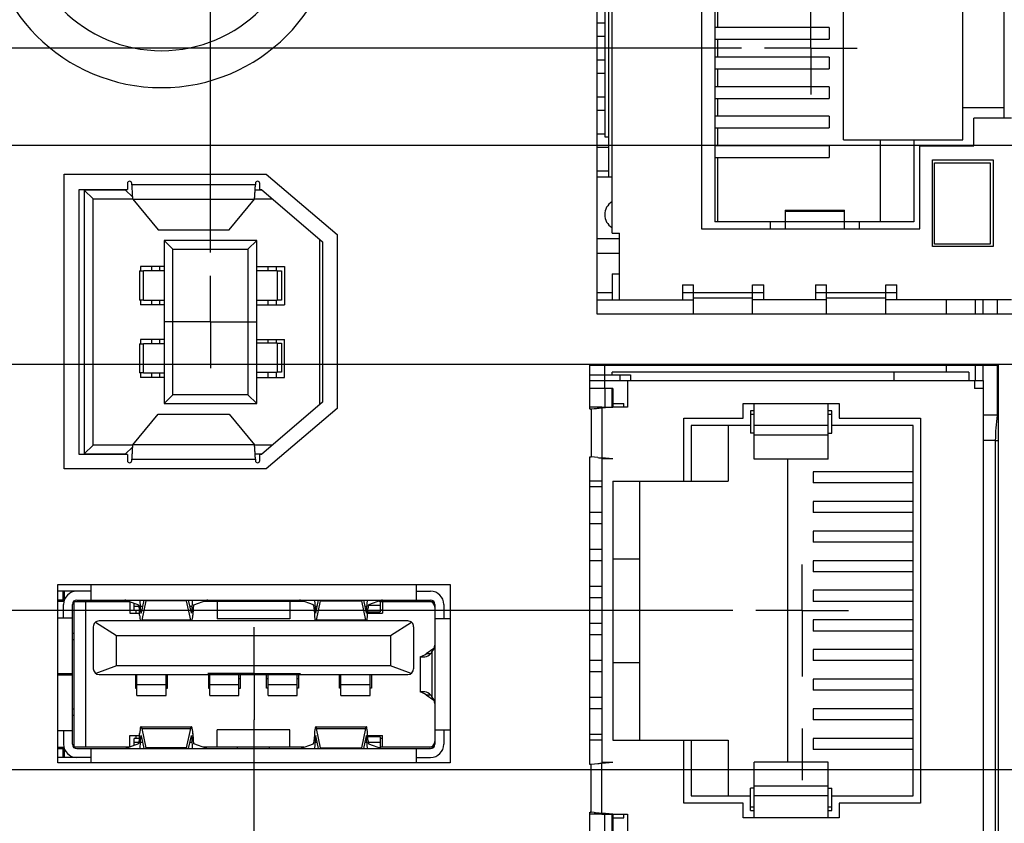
# Model space of a CAD drawing. Header units: inches. Extents: x 0 to 34, y 0 to 22.
# Tile 10 of 42: x 7.8 to 10.5, y 10.3 to 12.5. Entities that reach past the tile are written whole.
import ezdxf

# ---------------------------------------------------------------- set-up
doc = ezdxf.new("R2010")
doc.units = ezdxf.units.IN
doc.header["$LTSCALE"] = 1.87
doc.header["$MEASUREMENT"] = 0
doc.linetypes.add('CENTER', pattern=[0.6, 0.375, -0.075, 0.075, -0.075])
doc.layers.get('0').update_dxf_attribs({"linetype": 'CONTINUOUS'})
for name, color, linetype in [('02___PRT_ALL_AXES', 7, 'CONTINUOUS'), ('5_ALL_CURVES', 7, 'CONTINUOUS'), ('DEFAULT_1', 7, 'CENTER'), ('DIMENSIONS', 7, 'CONTINUOUS')]:
    doc.layers.add(name, color=color, linetype=linetype)
doc.styles.get("Standard").update_dxf_attribs({"font": 'txt', "width": 0.8})
doc.dimstyles.new('DIMSTYLE_1', dxfattribs={"dimtxt": 0.125, "dimasz": 0.18, "dimexe": 0.125, "dimexo": 0.0625, "dimgap": 0.09, "dimtad": 0, "dimtih": 1, "dimtoh": 1, "dimlfac": 0.5, "dimzin": 4, "dimdsep": 46, "dimtxsty": 'STANDARD', "dimblk": '_FILLED', "dimblk1": '_FILLED', "dimblk2": '_FILLED', "dimcen": 0.09, "dimadec": 0, "dimazin": 0, "dimtp": 0.01, "dimtm": 0.01, "dimtfac": 1, "dimtofl": 0, "dimtmove": 0, "dimatfit": 3, "dimldrblk": '_FILLED', "dimfxl": 1, "dimtolj": 1, "dimtzin": 4, "dimarcsym": 0})
doc.dimstyles.new('DIMSTYLE_2', dxfattribs={"dimtxt": 0.125, "dimasz": 0.18, "dimexe": 0.125, "dimexo": 0.0625, "dimgap": 0.09, "dimtad": 0, "dimtih": 1, "dimtoh": 1, "dimlfac": 0.5, "dimzin": 4, "dimdsep": 46, "dimtxsty": 'STANDARD', "dimblk": '_FILLED', "dimblk1": '_FILLED', "dimblk2": '_FILLED', "dimcen": 0.09, "dimadec": 0, "dimazin": 0, "dimtp": 0.001, "dimtm": 0.001, "dimtfac": 1, "dimtofl": 0, "dimtmove": 0, "dimatfit": 3, "dimldrblk": '_FILLED', "dimfxl": 1, "dimtolj": 1, "dimtzin": 4, "dimarcsym": 0})

# ---------------------------------------------------------------- blocks, each defined once
blk = doc.blocks.new('*D6')
at = {"layer": 'DIMENSIONS', "color": 2, "linetype": 'CONTINUOUS'}
for p, q in [((4.5841, 11.5672), (4.4308, 11.3996)), ((10.9449, 11.5672), (4.5841, 11.5672)), ((4.4308, 11.3996), (4.1704, 11.3996))]:
    blk.add_line(p, q, dxfattribs=at)
at = {"layer": 'DIMENSIONS', "color": 2, "linetype": 'CONTINUOUS', "insert": (4.1079, 11.4621), "char_height": 0.125, "width": 1.125, "attachment_point": 3, "line_spacing_factor": 0.9}
blk.add_mtext('1.72{\\Ftxt.shx;\\W1.000000;\\H0.125000; }[43.6]', dxfattribs=at)
blk = doc.blocks.new('_FILLED')
at = {"color": 0, "linetype": 'BYBLOCK'}
blk.add_solid([(0, 0), (-1, 0.174), (-1, -0.174)], dxfattribs=at)
blk = doc.blocks.new('*D7')
at = {"layer": 'DIMENSIONS', "color": 2, "linetype": 'CONTINUOUS'}
for p, q in [((11.0233, 10.7062), (10.8639, 10.4726)), ((11.6277, 10.7062), (11.0233, 10.7062)), ((10.8639, 10.4726), (4.1704, 10.4726))]:
    blk.add_line(p, q, dxfattribs=at)
at = {"layer": 'DIMENSIONS', "color": 2, "linetype": 'CONTINUOUS', "insert": (4.1079, 10.5351), "char_height": 0.125, "width": 1.125, "attachment_point": 3, "line_spacing_factor": 0.9}
blk.add_mtext('1.29{\\Ftxt.shx;\\W1.000000;\\H0.125000; }[32.7]', dxfattribs=at)
blk = doc.blocks.new('*D10')
at = {"layer": 'DIMENSIONS', "color": 2, "linetype": 'CONTINUOUS'}
blk.add_line((9.7288, 10.9023), (4.1704, 10.9023), dxfattribs=at)
at = {"layer": 'DIMENSIONS', "color": 2, "linetype": 'CONTINUOUS', "insert": (4.1079, 10.9648), "char_height": 0.125, "width": 1.125, "attachment_point": 3, "line_spacing_factor": 0.9}
blk.add_mtext('1.38{\\Ftxt.shx;\\W1.000000;\\H0.125000; }[35.2]', dxfattribs=at)
blk = doc.blocks.new('*D11')
at = {"layer": 'DIMENSIONS', "color": 2, "linetype": 'CONTINUOUS'}
for p, q in [((10.926, 13.5062), (10.7823, 13.2773)), ((11.5797, 13.5062), (10.926, 13.5062)), ((10.7823, 13.2773), (4.1704, 13.2773))]:
    blk.add_line(p, q, dxfattribs=at)
at = {"layer": 'DIMENSIONS', "color": 2, "linetype": 'CONTINUOUS', "insert": (4.1079, 13.3398), "char_height": 0.125, "width": 1.125, "attachment_point": 3, "line_spacing_factor": 0.9}
blk.add_mtext('2.69{\\Ftxt.shx;\\W1.000000;\\H0.125000; }[68.2]', dxfattribs=at)
blk = doc.blocks.new('*D12')
at = {"layer": 'DIMENSIONS', "color": 2, "linetype": 'CONTINUOUS'}
blk.add_line((7.9956, 12.7922), (4.1704, 12.7922), dxfattribs=at)
at = {"layer": 'DIMENSIONS', "color": 2, "linetype": 'CONTINUOUS', "insert": (4.1079, 12.8547), "char_height": 0.125, "width": 1.125, "attachment_point": 3, "line_spacing_factor": 0.9}
blk.add_mtext('2.33{\\Ftxt.shx;\\W1.000000;\\H0.125000; }[59.2]', dxfattribs=at)
blk = doc.blocks.new('*D13')
at = {"layer": 'DIMENSIONS', "color": 2, "linetype": 'CONTINUOUS'}
for p, q in [((4.3311, 13.7725), (4.1704, 13.7725)), ((4.4164, 13.5242), (4.3311, 13.7725)), ((7.9956, 13.5242), (4.4164, 13.5242))]:
    blk.add_line(p, q, dxfattribs=at)
at = {"layer": 'DIMENSIONS', "color": 2, "linetype": 'CONTINUOUS', "insert": (4.1079, 13.835), "char_height": 0.125, "width": 1.125, "attachment_point": 3, "line_spacing_factor": 0.9}
blk.add_mtext('2.70{\\Ftxt.shx;\\W1.000000;\\H0.125000; }[68.5]', dxfattribs=at)
blk = doc.blocks.new('*D14')
at = {"layer": 'DIMENSIONS', "color": 2, "linetype": 'CONTINUOUS'}
blk.add_line((11.3647, 12.1592), (4.1704, 12.1592), dxfattribs=at)
at = {"layer": 'DIMENSIONS', "color": 2, "linetype": 'CONTINUOUS', "insert": (4.1079, 12.2217), "char_height": 0.125, "width": 1.125, "attachment_point": 3, "line_spacing_factor": 0.9}
blk.add_mtext('2.01{\\Ftxt.shx;\\W1.000000;\\H0.125000; }[51.1]', dxfattribs=at)
blk = doc.blocks.new('*D17')
at = {"layer": 'DIMENSIONS', "color": 2, "linetype": 'CONTINUOUS'}
blk.add_line((9.7518, 12.4222), (4.1704, 12.4222), dxfattribs=at)
at = {"layer": 'DIMENSIONS', "color": 2, "linetype": 'CONTINUOUS', "insert": (4.1079, 12.4847), "char_height": 0.125, "width": 1.125, "attachment_point": 3, "line_spacing_factor": 0.9}
blk.add_mtext('2.14{\\Ftxt.shx;\\W1.000000;\\H0.125000; }[54.5]', dxfattribs=at)
blk = doc.blocks.new('*D18')
at = {"layer": 'DIMENSIONS', "color": 2, "linetype": 'CONTINUOUS'}
blk.add_line((9.7518, 13.5223), (4.1704, 13.5223), dxfattribs=at)
at = {"layer": 'DIMENSIONS', "color": 2, "linetype": 'CONTINUOUS', "insert": (4.1079, 13.5848), "char_height": 0.125, "width": 1.125, "attachment_point": 3, "line_spacing_factor": 0.9}
blk.add_mtext('2.69{\\Ftxt.shx;\\W1.000000;\\H0.125000; }[68.4]', dxfattribs=at)
blk = doc.blocks.new('*D19')
at = {"layer": 'DIMENSIONS', "color": 2, "linetype": 'CONTINUOUS'}
blk.add_line((8.1806, 14.2502), (4.1704, 14.2502), dxfattribs=at)
at = {"layer": 'DIMENSIONS', "color": 2, "linetype": 'CONTINUOUS', "insert": (4.1079, 14.3127), "char_height": 0.125, "width": 1.125, "attachment_point": 3, "line_spacing_factor": 0.9}
blk.add_mtext('3.06{\\Ftxt.shx;\\W1.000000;\\H0.125000; }[77.7]', dxfattribs=at)
blk = doc.blocks.new('*D24')
at = {"layer": 'DIMENSIONS', "color": 2, "linetype": 'CONTINUOUS'}
blk.add_line((11.5524, 11.9715), (11.5524, 7.4462), dxfattribs=at)
at = {"layer": 'DIMENSIONS', "color": 2, "linetype": 'CONTINUOUS', "insert": (11.4899, 7.3837), "char_height": 0.125, "width": 1.125, "attachment_point": 3, "rotation": 90, "line_spacing_factor": 0.9}
blk.add_mtext('3.29{\\Ftxt.shx;\\W1.000000;\\H0.125000; }[83.4]', dxfattribs=at)
blk = doc.blocks.new('*D27')
at = {"layer": 'DIMENSIONS', "color": 2, "linetype": 'CONTINUOUS'}
for p, q in [((11.8154, 10.5185), (11.8154, 7.7298)), ((11.8154, 7.7298), (11.9874, 7.6232)), ((11.9874, 7.6232), (11.9874, 7.4462))]:
    blk.add_line(p, q, dxfattribs=at)
at = {"layer": 'DIMENSIONS', "color": 2, "linetype": 'CONTINUOUS', "insert": (11.9249, 7.3837), "char_height": 0.125, "width": 1.125, "attachment_point": 3, "rotation": 90, "line_spacing_factor": 0.9}
blk.add_mtext('3.42{\\Ftxt.shx;\\W1.000000;\\H0.125000; }[86.8]', dxfattribs=at)
blk = doc.blocks.new('*D37')
at = {"layer": 'DIMENSIONS', "color": 2, "linetype": 'CONTINUOUS'}
blk.add_line((21.8871, 10.4678), (21.8871, 7.4462), dxfattribs=at)
at = {"layer": 'DIMENSIONS', "color": 2, "linetype": 'CONTINUOUS', "insert": (21.8246, 7.3837), "char_height": 0.125, "width": 1.225, "attachment_point": 3, "rotation": 90, "line_spacing_factor": 0.9}
blk.add_mtext('8.45{\\Ftxt.shx;\\W1.000000;\\H0.125000; }[214.7]', dxfattribs=at)
blk = doc.blocks.new('*D44')
at = {"layer": 'DIMENSIONS', "color": 2, "linetype": 'CONTINUOUS'}
blk.add_line((8.3164, 11.8698), (8.3164, 15.7598), dxfattribs=at)
at = {"layer": 'DIMENSIONS', "color": 2, "linetype": 'CONTINUOUS', "insert": (8.2539, 15.8223), "char_height": 0.125, "width": 1.125, "attachment_point": 1, "rotation": 90, "line_spacing_factor": 0.9}
blk.add_mtext('1.67{\\Ftxt.shx;\\W1.000000;\\H0.125000; }[42.3]', dxfattribs=at)

msp = doc.modelspace()

# ---------------------------------------------------------------- linework, layer by layer
at = {"color": 3, "linetype": 'CONTINUOUS'}
for p, q in [((9.3624, 11.7032), (9.3624, 14.2432)), ((7.9214, 11.2852), (7.9214, 12.0812)), ((7.9214, 12.0812), (8.4674, 12.0812)), ((8.4674, 12.0812), (8.6594, 11.9182)), ((8.6594, 11.9182), (8.6594, 11.4482)), ((10.5224, 11.7032), (9.3624, 11.7032)), ((9.3424, 11.4466), (9.3424, 11.5652)), ((9.3424, 11.5652), (10.4464, 11.5652)), ((10.4464, 11.5652), (10.4464, 8.9632)), ((8.6594, 11.4482), (8.4674, 11.2852)), ((9.3424, 10.4866), (9.3424, 11.3177)), ((8.4674, 11.2852), (7.9214, 11.2852)), ((9.3424, 8.9632), (9.3424, 10.3577))]:
    msp.add_line(p, q, dxfattribs=at)
at = {"color": 7, "linetype": 'CONTINUOUS'}
for p, q in [((9.4023, 11.9222), (9.4023, 14.0222)), ((9.3923, 12.9182), (9.3923, 12.0747)), ((9.6443, 12.9102), (9.6443, 11.9342)), ((9.6803, 12.8912), (9.6803, 11.9532)), ((10.0283, 12.1742), (10.0283, 12.6702)), ((10.3503, 12.1742), (10.3503, 12.6702)), ((9.3823, 12.6622), (9.3823, 12.1822)), ((10.4623, 12.2332), (10.4623, 12.6112)), ((9.6883, 12.4779), (9.6883, 12.5265)), ((9.3624, 12.4902), (9.3823, 12.4902)), ((9.9889, 12.4779), (9.6803, 12.4779)), ((9.9889, 12.4779), (9.9889, 12.4465)), ((9.3624, 12.4542), (9.3823, 12.4542)), ((9.6803, 12.4465), (9.9889, 12.4465)), ((9.6883, 12.3979), (9.6883, 12.4465)), ((9.3624, 12.3902), (9.3823, 12.3902)), ((9.9889, 12.3979), (9.6803, 12.3979)), ((9.9889, 12.3979), (9.9889, 12.3665)), ((9.3624, 12.3542), (9.3823, 12.3542)), ((9.6803, 12.3665), (9.9889, 12.3665)), ((9.6883, 12.3179), (9.6883, 12.3665)), ((9.9889, 12.3179), (9.6803, 12.3179)), ((9.9889, 12.3179), (9.9889, 12.2865)), ((9.3624, 12.2902), (9.3823, 12.2902)), ((9.6803, 12.2865), (9.9889, 12.2865)), ((9.6883, 12.2379), (9.6883, 12.2865)), ((9.3624, 12.2542), (9.3823, 12.2542)), ((10.3503, 12.2622), (10.4623, 12.2622)), ((9.9889, 12.2379), (9.6803, 12.2379)), ((9.9889, 12.2379), (9.9889, 12.2065)), ((10.3803, 12.1582), (10.3803, 12.2332)), ((10.4823, 12.2332), (10.3803, 12.2332)), ((9.6803, 12.2065), (9.9889, 12.2065)), ((9.6883, 12.1579), (9.6883, 12.2065)), ((9.3624, 12.1902), (9.3823, 12.1902)), ((9.3823, 12.1822), (9.3923, 12.1822)), ((10.0283, 12.1742), (10.3503, 12.1742)), ((10.1283, 11.9532), (10.1283, 12.1742)), ((10.2183, 12.1742), (10.2183, 11.9532)), ((9.3624, 12.1542), (9.3923, 12.1542)), ((9.9889, 12.1579), (9.6803, 12.1579)), ((9.9889, 12.1579), (9.9889, 12.1265)), ((10.2343, 11.9342), (10.2343, 12.1582)), ((10.2343, 12.1582), (10.3803, 12.1582)), ((9.6803, 12.1265), (9.9889, 12.1265)), ((9.6883, 11.9532), (9.6883, 12.1265)), ((10.2683, 11.8862), (10.2683, 12.1202)), ((10.2683, 12.1202), (10.4323, 12.1202)), ((10.2743, 11.8922), (10.2743, 12.1122)), ((10.2743, 12.1122), (10.4243, 12.1122)), ((10.4243, 12.1122), (10.4243, 11.8922)), ((10.4323, 12.1202), (10.4323, 11.8862)), ((9.3624, 12.0902), (9.3923, 12.0902)), ((9.3624, 12.0747), (9.4023, 12.0747)), ((7.962, 11.3239), (7.962, 12.0404)), ((7.962, 12.0404), (8.092, 12.0404)), ((7.9754, 12.0385), (7.9754, 11.3259)), ((7.9754, 12.0385), (7.9991, 12.0149)), ((8.0872, 12.0385), (7.9754, 12.0385)), ((8.0872, 12.0404), (8.0872, 12.0385)), ((8.0872, 12.0385), (8.1057, 12.02)), ((8.092, 12.0565), (8.092, 12.0404)), ((8.1038, 12.0525), (8.1038, 12.0565)), ((8.4381, 12.0525), (8.1038, 12.0525)), ((8.4565, 12.0385), (8.4374, 12.0385)), ((8.4381, 12.0565), (8.4381, 12.0525)), ((8.4499, 12.0404), (8.4499, 12.0565)), ((8.4499, 12.0404), (8.4542, 12.0404)), ((8.4542, 12.0404), (8.6195, 11.8987)), ((7.9991, 11.3495), (7.9991, 12.0149)), ((7.9991, 12.0149), (8.1063, 12.0149)), ((8.1063, 12.0145), (8.1749, 11.931)), ((8.1063, 12.0145), (8.4355, 12.0145)), ((8.3669, 11.931), (8.4355, 12.0145)), ((8.4355, 12.0149), (8.484, 12.0149)), ((9.8703, 11.9847), (9.8703, 11.9342)), ((9.8703, 11.9847), (10.0303, 11.9847)), ((10.0303, 11.9807), (9.8703, 11.9807)), ((10.0303, 11.9342), (10.0303, 11.9847)), ((9.8703, 11.9532), (9.6803, 11.9532)), ((9.8303, 11.9342), (9.8303, 11.9532)), ((9.8703, 11.9538), (10.0303, 11.9538)), ((10.2183, 11.9532), (10.0303, 11.9532)), ((10.0703, 11.9532), (10.0703, 11.9342)), ((8.1749, 11.931), (8.3669, 11.931)), ((9.6443, 11.9342), (10.2343, 11.9342)), ((8.1912, 11.9027), (8.1912, 11.4617)), ((8.1912, 11.9027), (8.2148, 11.879)), ((8.4416, 11.9027), (8.1912, 11.9027)), ((8.418, 11.879), (8.4416, 11.9027)), ((8.4416, 11.4617), (8.4416, 11.9027)), ((8.6117, 11.9055), (8.6117, 11.4589)), ((8.6195, 11.8987), (8.6195, 11.4656)), ((9.3624, 11.9082), (9.4223, 11.9082)), ((9.4023, 11.9222), (9.4223, 11.9222)), ((9.4223, 11.7422), (9.4223, 11.9222)), ((8.2148, 11.4853), (8.2148, 11.879)), ((8.2148, 11.879), (8.418, 11.879)), ((8.418, 11.879), (8.418, 11.4853)), ((10.4323, 11.8862), (10.2683, 11.8862)), ((10.4243, 11.8922), (10.2743, 11.8922)), ((9.3624, 11.8682), (9.4223, 11.8682)), ((8.1246, 11.82), (8.1246, 11.7412)), ((8.1246, 11.82), (8.1356, 11.82)), ((8.1274, 11.8322), (8.1274, 11.82)), ((8.1912, 11.8322), (8.1274, 11.8322)), ((8.1356, 11.7412), (8.1356, 11.82)), ((8.1912, 11.82), (8.1356, 11.82)), ((8.157, 11.8322), (8.157, 11.82)), ((8.179, 11.8322), (8.179, 11.82)), ((8.4416, 11.8322), (8.5164, 11.8322)), ((8.4971, 11.82), (8.4416, 11.82)), ((8.472, 11.8322), (8.472, 11.82)), ((8.494, 11.8322), (8.494, 11.82)), ((8.4971, 11.82), (8.4971, 11.7412)), ((8.4971, 11.82), (8.5082, 11.82)), ((8.5082, 11.82), (8.5082, 11.7412)), ((8.5164, 11.8322), (8.5164, 11.729)), ((9.4023, 11.8122), (9.4023, 11.7422)), ((9.4023, 11.8122), (9.4223, 11.8122)), ((9.5923, 11.7822), (9.5923, 11.7422)), ((9.5923, 11.7822), (9.6223, 11.7822)), ((9.6223, 11.7032), (9.6223, 11.7822)), ((9.7823, 11.7032), (9.7823, 11.7822)), ((9.7823, 11.7822), (9.8123, 11.7822)), ((9.8123, 11.7422), (9.8123, 11.7822)), ((9.9523, 11.7822), (9.9523, 11.7422)), ((9.9523, 11.7822), (9.9823, 11.7822)), ((9.9823, 11.7032), (9.9823, 11.7822)), ((10.1423, 11.7032), (10.1423, 11.7822)), ((10.1423, 11.7822), (10.1723, 11.7822)), ((10.1723, 11.7422), (10.1723, 11.7822)), ((8.1356, 11.7412), (8.1246, 11.7412)), ((8.1274, 11.7412), (8.1274, 11.729)), ((8.1356, 11.7412), (8.1912, 11.7412)), ((8.157, 11.7412), (8.157, 11.729)), ((8.179, 11.7412), (8.179, 11.729)), ((8.4416, 11.7412), (8.4971, 11.7412)), ((8.472, 11.7412), (8.472, 11.729)), ((8.494, 11.7412), (8.494, 11.729)), ((8.5082, 11.7412), (8.4971, 11.7412)), ((9.3624, 11.7622), (9.4023, 11.7622)), ((9.3624, 11.7422), (9.6223, 11.7422)), ((9.5923, 11.7622), (9.8123, 11.7622)), ((9.7823, 11.7462), (9.6223, 11.7462)), ((9.9823, 11.7422), (9.7823, 11.7422)), ((9.9523, 11.7622), (10.1723, 11.7622)), ((10.1423, 11.7462), (9.9823, 11.7462)), ((10.4823, 11.7422), (10.1423, 11.7422)), ((10.3055, 11.7422), (10.3055, 11.7032)), ((10.3842, 11.7422), (10.3842, 11.7032)), ((10.4042, 11.7422), (10.4042, 11.7032)), ((10.4436, 11.7422), (10.4436, 11.7032)), ((8.1912, 11.729), (8.1274, 11.729)), ((8.4416, 11.729), (8.5164, 11.729)), ((8.1274, 11.6353), (8.1274, 11.6231)), ((8.1912, 11.6353), (8.1274, 11.6353)), ((8.157, 11.6353), (8.157, 11.6231)), ((8.179, 11.6353), (8.179, 11.6231)), ((8.4416, 11.6353), (8.5164, 11.6353)), ((8.472, 11.6353), (8.472, 11.6251)), ((8.494, 11.6353), (8.494, 11.6251)), ((8.5164, 11.5322), (8.5164, 11.6353)), ((8.1246, 11.6231), (8.1246, 11.5444)), ((8.1246, 11.6231), (8.1356, 11.6231)), ((8.1356, 11.5444), (8.1356, 11.6231)), ((8.1912, 11.6231), (8.1356, 11.6231)), ((8.4971, 11.6251), (8.4416, 11.6251)), ((8.4971, 11.6251), (8.4971, 11.5464)), ((8.4971, 11.6251), (8.5082, 11.6251)), ((8.5082, 11.6251), (8.5082, 11.5464)), ((10.3055, 11.5652), (10.3055, 11.5462)), ((10.3842, 11.5652), (10.3842, 11.5242)), ((10.4042, 11.5652), (10.4042, 11.5242)), ((10.4436, 11.5652), (10.4436, 11.4301)), ((8.1356, 11.5444), (8.1246, 11.5444)), ((8.1274, 11.5444), (8.1274, 11.5322)), ((8.1912, 11.5322), (8.1274, 11.5322)), ((8.1356, 11.5444), (8.1912, 11.5444)), ((8.157, 11.5444), (8.157, 11.5322)), ((8.179, 11.5444), (8.179, 11.5322)), ((8.4416, 11.5464), (8.4971, 11.5464)), ((8.4416, 11.5322), (8.5164, 11.5322)), ((8.472, 11.5464), (8.472, 11.5322)), ((8.494, 11.5464), (8.494, 11.5322)), ((8.5082, 11.5464), (8.4971, 11.5464)), ((9.3424, 11.5392), (9.4486, 11.5392)), ((9.4023, 11.5392), (9.4023, 11.5462)), ((10.3663, 11.5462), (9.4023, 11.5462)), ((9.4243, 11.5242), (9.4243, 11.5392)), ((9.4486, 11.5392), (9.4523, 11.5392)), ((9.4523, 11.5392), (9.4523, 11.5242)), ((10.1652, 11.5242), (10.1652, 11.5462)), ((10.3663, 11.5462), (10.3663, 11.5242)), ((9.3424, 11.5242), (10.4063, 11.5242)), ((9.4043, 11.5022), (9.3424, 11.5022)), ((9.3823, 11.5022), (9.3823, 11.5242)), ((9.4023, 11.4522), (9.4023, 11.5022)), ((9.4043, 11.5022), (9.4043, 11.4522)), ((9.4443, 11.5242), (9.4443, 11.4522)), ((10.3823, 11.5242), (10.3823, 11.5022)), ((10.4063, 11.5022), (10.3823, 11.5022)), ((10.4063, 10.2802), (10.4063, 11.5242)), ((8.1912, 11.4617), (8.2148, 11.4853)), ((8.418, 11.4853), (8.2148, 11.4853)), ((8.418, 11.4853), (8.4416, 11.4617)), ((8.1912, 11.4617), (8.4416, 11.4617)), ((8.6195, 11.4656), (8.4542, 11.3239)), ((9.3743, 11.4522), (9.3424, 11.4522)), ((9.3543, 11.4476), (9.346, 11.4466)), ((9.346, 11.4466), (9.346, 11.3177)), ((9.4043, 11.4522), (9.3743, 11.4495)), ((9.3743, 11.4495), (9.3743, 11.3149)), ((9.4043, 11.4622), (9.4343, 11.4622)), ((9.4443, 11.4522), (9.4043, 11.4522)), ((9.4343, 11.4522), (9.4343, 11.4622)), ((9.7563, 11.4222), (9.7563, 11.4622)), ((9.7563, 11.4622), (10.0163, 11.4622)), ((9.7863, 11.3112), (9.7863, 11.4622)), ((9.9863, 11.3112), (9.9863, 11.4622)), ((10.0163, 11.4622), (10.0163, 11.4222)), ((8.1063, 11.3499), (8.1749, 11.4333)), ((8.1749, 11.4333), (8.3669, 11.4333)), ((8.3669, 11.4333), (8.4355, 11.3499)), ((9.5963, 11.2522), (9.5963, 11.4222)), ((9.5963, 11.4222), (9.7563, 11.4222)), ((9.7763, 11.4422), (9.7763, 11.3822)), ((9.7863, 11.4422), (9.7763, 11.4422)), ((9.7863, 11.4322), (9.7763, 11.4322)), ((9.9963, 11.4422), (9.9863, 11.4422)), ((9.9963, 11.4322), (9.9863, 11.4322)), ((9.9963, 11.3822), (9.9963, 11.4422)), ((10.0163, 11.4222), (10.2363, 11.4222)), ((10.2363, 11.4222), (10.2363, 10.3822)), ((10.4436, 11.4301), (10.4063, 11.4301)), ((9.6163, 11.4022), (9.6163, 11.2522)), ((9.7763, 11.4022), (9.6163, 11.4022)), ((9.7163, 11.4022), (9.7163, 11.2522)), ((9.9863, 11.4022), (9.7863, 11.4022)), ((10.2163, 11.4022), (9.9963, 11.4022)), ((10.2163, 10.4022), (10.2163, 11.4022)), ((9.7863, 11.3822), (9.7763, 11.3822)), ((9.9863, 11.3762), (9.7863, 11.3762)), ((9.9863, 11.3822), (9.9963, 11.3822)), ((7.9754, 11.3259), (7.9991, 11.3495)), ((8.1063, 11.3495), (7.9991, 11.3495)), ((8.0872, 11.3259), (8.1057, 11.3443)), ((8.4355, 11.3499), (8.1063, 11.3499)), ((8.484, 11.3495), (8.4355, 11.3495)), ((10.4383, 11.3616), (10.4063, 11.3616)), ((10.4383, 11.3616), (10.4383, 9.4608)), ((10.4383, 11.3616), (10.4464, 11.3616)), ((8.092, 11.3239), (7.962, 11.3239)), ((7.9754, 11.3259), (8.0872, 11.3259)), ((8.0872, 11.3259), (8.0872, 11.3239)), ((8.092, 11.3239), (8.092, 11.3079)), ((8.4374, 11.3259), (8.4565, 11.3259)), ((8.4499, 11.3079), (8.4499, 11.3239)), ((8.4542, 11.3239), (8.4499, 11.3239)), ((9.3639, 11.3158), (9.346, 11.3177)), ((9.4043, 11.3122), (9.3743, 11.3149)), ((9.3743, 11.3122), (9.3743, 10.4922)), ((9.4043, 11.3122), (9.3743, 11.3122)), ((8.1038, 11.3079), (8.1038, 11.3118)), ((8.1038, 11.3118), (8.4381, 11.3118)), ((8.4381, 11.3118), (8.4381, 11.3079)), ((9.9863, 11.3112), (9.7863, 11.3112)), ((9.8763, 11.3112), (9.8763, 10.4931)), ((9.9463, 11.2772), (9.9463, 11.2472)), ((10.2163, 11.2772), (9.9463, 11.2772)), ((9.3743, 11.2522), (9.3424, 11.2522)), ((9.3743, 11.2372), (9.3424, 11.2372)), ((9.4043, 11.2522), (9.4043, 10.5522)), ((9.4043, 11.2522), (9.7163, 11.2522)), ((9.4763, 11.2522), (9.4763, 10.5522)), ((10.2163, 11.2472), (9.9463, 11.2472)), ((9.9463, 11.1972), (9.9463, 11.1672)), ((10.2163, 11.1972), (9.9463, 11.1972)), ((9.3743, 11.1672), (9.3424, 11.1672)), ((10.2163, 11.1672), (9.9463, 11.1672)), ((9.3743, 11.1372), (9.3424, 11.1372)), ((9.9463, 11.1172), (9.9463, 11.0872)), ((10.2163, 11.1172), (9.9463, 11.1172)), ((10.2163, 11.0872), (9.9463, 11.0872)), ((9.3743, 11.0672), (9.3424, 11.0672)), ((9.3743, 11.0372), (9.3424, 11.0372)), ((9.4043, 11.0422), (9.4763, 11.0422)), ((9.9463, 11.0372), (9.9463, 11.0072)), ((10.2163, 11.0372), (9.9463, 11.0372)), ((10.2163, 11.0072), (9.9463, 11.0072)), ((7.9943, 10.931), (7.9943, 10.9732)), ((8.8723, 10.9732), (8.8723, 10.931)), ((9.3743, 10.9672), (9.3424, 10.9672)), ((7.9943, 10.9546), (7.9044, 10.9546)), ((7.9175, 10.9546), (7.9175, 10.931)), ((7.922, 10.932), (7.922, 10.9546)), ((8.8723, 10.9546), (8.9117, 10.9546)), ((9.9463, 10.9572), (9.9463, 10.9272)), ((10.2163, 10.9572), (9.9463, 10.9572)), ((7.9217, 10.931), (7.9044, 10.931)), ((7.9204, 10.927), (7.9044, 10.927)), ((7.9195, 10.8825), (7.9195, 10.9192)), ((7.9432, 10.5412), (7.9432, 10.9192)), ((7.9471, 10.927), (7.9462, 10.927)), ((7.9471, 10.927), (7.9471, 10.5333)), ((7.9471, 10.927), (7.9786, 10.927)), ((7.955, 10.931), (8.9117, 10.931)), ((7.9786, 10.927), (7.9786, 10.5333)), ((7.9786, 10.927), (8.097, 10.927)), ((8.0878, 10.9304), (8.1225, 10.9176)), ((8.0983, 10.9265), (8.0983, 10.8955)), ((8.1105, 10.9034), (8.1105, 10.922)), ((8.1238, 10.9138), (8.1105, 10.9138)), ((8.1284, 10.8982), (8.1276, 10.9147)), ((8.1276, 10.9147), (8.1331, 10.9147)), ((8.1365, 10.931), (8.1292, 10.8962)), ((8.142, 10.9286), (8.1311, 10.8766)), ((8.142, 10.9286), (8.1418, 10.931)), ((8.2522, 10.9286), (8.142, 10.9286)), ((8.2524, 10.931), (8.2522, 10.9286)), ((8.2631, 10.8766), (8.2522, 10.9286)), ((8.2649, 10.8962), (8.2576, 10.931)), ((8.2611, 10.9147), (8.2666, 10.9147)), ((8.2666, 10.9147), (8.2658, 10.8982)), ((8.2717, 10.9176), (8.3064, 10.9304)), ((8.5694, 10.927), (8.2972, 10.927)), ((8.3345, 10.927), (8.3345, 10.8798)), ((8.39, 10.931), (8.39, 10.927)), ((8.4766, 10.931), (8.4766, 10.927)), ((8.5313, 10.927), (8.5313, 10.8798)), ((8.5949, 10.9176), (8.5602, 10.9304)), ((8.6, 10.9147), (8.6008, 10.8982)), ((8.6, 10.9147), (8.6056, 10.9147)), ((8.6017, 10.8962), (8.609, 10.931)), ((8.6036, 10.8766), (8.6144, 10.9286)), ((8.6142, 10.931), (8.6144, 10.9286)), ((8.6144, 10.9286), (8.7246, 10.9286)), ((8.7246, 10.9286), (8.7248, 10.931)), ((8.7246, 10.9286), (8.7355, 10.8766)), ((8.7301, 10.931), (8.7374, 10.8962)), ((8.7335, 10.9147), (8.739, 10.9147)), ((8.7382, 10.8982), (8.739, 10.9147)), ((8.7758, 10.9164), (8.7434, 10.9164)), ((8.7788, 10.9304), (8.7442, 10.9176)), ((8.7727, 10.9282), (8.7758, 10.9282)), ((8.7758, 10.9293), (8.7758, 10.8995)), ((8.7758, 10.927), (8.9205, 10.927)), ((8.7817, 10.927), (8.7817, 10.8955)), ((8.9235, 10.9192), (8.9235, 10.5412)), ((8.9471, 10.9192), (8.9471, 10.881)), ((9.3743, 10.9372), (9.3424, 10.9372)), ((10.2163, 10.9272), (9.9463, 10.9272)), ((8.0983, 10.8955), (8.125, 10.8955)), ((8.1105, 10.9034), (8.1246, 10.9034)), ((8.1148, 10.9034), (8.1148, 10.8955)), ((8.1252, 10.8905), (8.1244, 10.907)), ((8.1297, 10.8982), (8.1284, 10.8982)), ((8.2658, 10.8982), (8.2645, 10.8982)), ((8.2697, 10.907), (8.2689, 10.8905)), ((8.5969, 10.907), (8.5977, 10.8905)), ((8.6021, 10.8982), (8.6008, 10.8982)), ((8.7382, 10.8982), (8.737, 10.8982)), ((8.7414, 10.8905), (8.7422, 10.907)), ((8.7416, 10.8955), (8.7817, 10.8955)), ((8.7418, 10.8995), (8.7758, 10.8995)), ((8.7817, 10.9034), (8.7758, 10.9034)), ((7.9044, 10.8825), (7.9195, 10.8825)), ((7.9195, 10.8825), (7.9432, 10.8825)), ((8.0056, 10.8711), (8.0628, 10.8353)), ((8.8502, 10.8747), (8.0156, 10.8747)), ((8.2631, 10.8766), (8.1311, 10.8766)), ((8.5313, 10.8798), (8.3345, 10.8798)), ((8.7355, 10.8766), (8.6036, 10.8766)), ((8.803, 10.8353), (8.8602, 10.8711)), ((8.9235, 10.881), (8.9471, 10.881)), ((8.9471, 10.881), (8.9644, 10.881)), ((9.3743, 10.8672), (9.3424, 10.8672)), ((9.9463, 10.8772), (9.9463, 10.8472)), ((10.2163, 10.8772), (9.9463, 10.8772)), ((7.9471, 10.8404), (7.9432, 10.8404)), ((7.9998, 10.8589), (7.9998, 10.7455)), ((8.0628, 10.7534), (8.0628, 10.8353)), ((8.0628, 10.8353), (8.803, 10.8353)), ((8.803, 10.8353), (8.803, 10.7534)), ((8.866, 10.7455), (8.866, 10.8589)), ((9.3743, 10.8372), (9.3424, 10.8372)), ((10.2163, 10.8472), (9.9463, 10.8472)), ((7.9432, 10.8247), (7.9471, 10.8247)), ((8.9203, 10.7996), (8.8995, 10.7853)), ((8.9105, 10.7853), (8.8995, 10.7853)), ((8.9128, 10.7876), (8.9153, 10.7906)), ((8.9153, 10.7906), (8.9153, 10.6697)), ((9.9463, 10.7972), (9.9463, 10.7672)), ((10.2163, 10.7972), (9.9463, 10.7972)), ((8.0628, 10.7534), (8.0069, 10.7324)), ((8.803, 10.7534), (8.0628, 10.7534)), ((8.859, 10.7324), (8.803, 10.7534)), ((8.8841, 10.7776), (8.8841, 10.7783)), ((8.8841, 10.6829), (8.8841, 10.7775)), ((8.8852, 10.7774), (8.896, 10.7774)), ((9.3743, 10.7672), (9.3424, 10.7672)), ((9.4043, 10.7622), (9.4763, 10.7622)), ((10.2163, 10.7672), (9.9463, 10.7672)), ((7.9195, 10.7318), (7.9044, 10.7318)), ((7.9044, 10.7286), (7.9195, 10.7286)), ((7.9156, 10.7286), (7.9156, 10.7318)), ((7.9195, 10.7286), (7.9195, 10.7318)), ((7.9432, 10.7318), (7.9195, 10.7318)), ((7.9195, 10.7288), (7.9432, 10.7288)), ((7.9195, 10.7286), (7.9432, 10.7286)), ((8.0156, 10.7298), (8.8502, 10.7298)), ((8.114, 10.7298), (8.114, 10.6928)), ((8.118, 10.6732), (8.118, 10.7298)), ((8.1967, 10.6732), (8.1967, 10.7298)), ((8.2006, 10.6928), (8.2006, 10.7298)), ((8.3109, 10.7298), (8.3109, 10.6928)), ((8.3148, 10.6732), (8.3148, 10.7298)), ((8.3935, 10.6732), (8.3935, 10.7298)), ((8.3975, 10.6928), (8.3975, 10.7298)), ((8.4683, 10.6928), (8.4683, 10.7298)), ((8.4723, 10.6732), (8.4723, 10.7298)), ((8.551, 10.6732), (8.551, 10.7298)), ((8.555, 10.7298), (8.555, 10.6928)), ((8.6652, 10.6928), (8.6652, 10.7298)), ((8.6691, 10.6732), (8.6691, 10.7298)), ((8.7479, 10.6732), (8.7479, 10.7298)), ((8.7518, 10.7298), (8.7518, 10.6928)), ((9.3743, 10.7372), (9.3424, 10.7372)), ((8.118, 10.7182), (8.114, 10.7182)), ((8.1967, 10.7021), (8.118, 10.7021)), ((8.2006, 10.7182), (8.1967, 10.7182)), ((8.3148, 10.7182), (8.3109, 10.7182)), ((8.3935, 10.7021), (8.3148, 10.7021)), ((8.3975, 10.7182), (8.3935, 10.7182)), ((8.4723, 10.7182), (8.4683, 10.7182)), ((8.551, 10.7021), (8.4723, 10.7021)), ((8.555, 10.7182), (8.551, 10.7182)), ((8.6691, 10.7182), (8.6652, 10.7182)), ((8.7479, 10.7021), (8.6691, 10.7021)), ((9.9463, 10.7172), (9.9463, 10.6872)), ((10.2163, 10.7172), (9.9463, 10.7172)), ((8.114, 10.6928), (8.118, 10.6928)), ((8.1967, 10.6928), (8.2006, 10.6928)), ((8.3109, 10.6928), (8.3148, 10.6928)), ((8.3935, 10.6928), (8.3975, 10.6928)), ((8.4723, 10.6928), (8.4683, 10.6928)), ((8.555, 10.6928), (8.551, 10.6928)), ((8.6691, 10.6928), (8.6652, 10.6928)), ((8.7518, 10.6928), (8.7479, 10.6928)), ((8.8841, 10.6821), (8.8841, 10.6827)), ((8.896, 10.6829), (8.8852, 10.6829)), ((8.8995, 10.6751), (8.9203, 10.6608)), ((8.8995, 10.6751), (8.9105, 10.6751)), ((10.2163, 10.6872), (9.9463, 10.6872)), ((8.118, 10.6732), (8.1967, 10.6732)), ((8.3148, 10.6732), (8.3935, 10.6732)), ((8.4723, 10.6732), (8.551, 10.6732)), ((8.6691, 10.6732), (8.7479, 10.6732)), ((8.9153, 10.6697), (8.9128, 10.6727)), ((9.3743, 10.6672), (9.3424, 10.6672)), ((7.9471, 10.6357), (7.9432, 10.6357)), ((9.3743, 10.6372), (9.3424, 10.6372)), ((9.9463, 10.6372), (9.9463, 10.6072)), ((10.2163, 10.6372), (9.9463, 10.6372)), ((7.9432, 10.62), (7.9471, 10.62)), ((10.2163, 10.6072), (9.9463, 10.6072)), ((7.9195, 10.5778), (7.9044, 10.5778)), ((7.9195, 10.5778), (7.9195, 10.5412)), ((7.9432, 10.5778), (7.9195, 10.5778)), ((8.1244, 10.5534), (8.1252, 10.5699)), ((8.1289, 10.5884), (8.2652, 10.5884)), ((8.1311, 10.5837), (8.142, 10.5318)), ((8.1311, 10.5837), (8.2631, 10.5837)), ((8.2522, 10.5318), (8.2631, 10.5837)), ((8.2689, 10.5699), (8.2697, 10.5534)), ((8.3345, 10.5333), (8.3345, 10.5806)), ((8.5313, 10.5806), (8.3345, 10.5806)), ((8.5313, 10.5333), (8.5313, 10.5806)), ((8.5977, 10.5699), (8.5969, 10.5534)), ((8.6014, 10.5884), (8.7377, 10.5884)), ((8.6144, 10.5318), (8.6036, 10.5837)), ((8.6036, 10.5837), (8.7355, 10.5837)), ((8.7355, 10.5837), (8.7246, 10.5318)), ((8.7422, 10.5534), (8.7414, 10.5699)), ((8.9471, 10.5794), (8.9235, 10.5794)), ((8.9471, 10.5794), (8.9471, 10.5412)), ((8.9644, 10.5794), (8.9471, 10.5794)), ((9.3743, 10.5672), (9.3424, 10.5672)), ((8.1225, 10.5428), (8.0878, 10.5299)), ((8.0983, 10.5338), (8.0983, 10.5648)), ((8.0983, 10.5648), (8.125, 10.5648)), ((8.1105, 10.5383), (8.1105, 10.557)), ((8.1246, 10.557), (8.1105, 10.557)), ((8.1105, 10.5466), (8.1238, 10.5466)), ((8.1148, 10.5648), (8.1148, 10.557)), ((8.1276, 10.5457), (8.1284, 10.5622)), ((8.1331, 10.5457), (8.1276, 10.5457)), ((8.1284, 10.5622), (8.1297, 10.5622)), ((8.1292, 10.5642), (8.1365, 10.5294)), ((8.2576, 10.5294), (8.2649, 10.5642)), ((8.2666, 10.5457), (8.2611, 10.5457)), ((8.2645, 10.5622), (8.2658, 10.5622)), ((8.2658, 10.5622), (8.2666, 10.5457)), ((8.3064, 10.5299), (8.2717, 10.5428)), ((8.5602, 10.5299), (8.5949, 10.5428)), ((8.6008, 10.5622), (8.6, 10.5457)), ((8.6056, 10.5457), (8.6, 10.5457)), ((8.6008, 10.5622), (8.6021, 10.5622)), ((8.609, 10.5294), (8.6017, 10.5642)), ((8.7374, 10.5642), (8.7301, 10.5294)), ((8.739, 10.5457), (8.7335, 10.5457)), ((8.737, 10.5622), (8.7382, 10.5622)), ((8.739, 10.5457), (8.7382, 10.5622)), ((8.7416, 10.5648), (8.7817, 10.5648)), ((8.7758, 10.5609), (8.7418, 10.5609)), ((8.7428, 10.5471), (8.7758, 10.5471)), ((8.7442, 10.5428), (8.7788, 10.5299)), ((8.7758, 10.5609), (8.7758, 10.531)), ((8.7817, 10.557), (8.7758, 10.557)), ((8.7817, 10.5333), (8.7817, 10.5648)), ((9.3743, 10.5522), (9.3424, 10.5522)), ((9.4043, 10.5522), (9.7163, 10.5522)), ((9.5963, 10.3822), (9.5963, 10.5522)), ((9.6163, 10.5522), (9.6163, 10.4022)), ((9.7163, 10.5522), (9.7163, 10.4022)), ((9.9463, 10.5572), (9.9463, 10.5272)), ((10.2163, 10.5572), (9.9463, 10.5572)), ((7.9044, 10.5333), (7.9204, 10.5333)), ((7.9044, 10.5294), (7.9217, 10.5294)), ((7.9175, 10.5294), (7.9175, 10.5058)), ((7.922, 10.5058), (7.922, 10.5284)), ((7.9462, 10.5333), (7.9471, 10.5333)), ((7.9786, 10.5333), (7.9471, 10.5333)), ((7.955, 10.5294), (8.9117, 10.5294)), ((8.097, 10.5333), (7.9786, 10.5333)), ((7.9943, 10.4912), (7.9943, 10.5294)), ((8.1418, 10.5294), (8.142, 10.5318)), ((8.2522, 10.5318), (8.142, 10.5318)), ((8.2522, 10.5318), (8.2524, 10.5294)), ((8.5694, 10.5333), (8.2972, 10.5333)), ((8.39, 10.5294), (8.39, 10.5333)), ((8.4766, 10.5294), (8.4766, 10.5333)), ((8.6144, 10.5318), (8.6142, 10.5294)), ((8.6144, 10.5318), (8.7246, 10.5318)), ((8.7248, 10.5294), (8.7246, 10.5318)), ((8.7758, 10.5317), (8.774, 10.5317)), ((8.9205, 10.5333), (8.7758, 10.5333)), ((8.8723, 10.5294), (8.8723, 10.4912)), ((10.2163, 10.5272), (9.9463, 10.5272)), ((7.9943, 10.5058), (7.9044, 10.5058)), ((8.8723, 10.5058), (8.9117, 10.5058)), ((9.3639, 10.4885), (9.346, 10.4866)), ((9.4043, 10.4922), (9.3743, 10.4922)), ((9.4043, 10.4922), (9.3743, 10.4895)), ((9.3743, 10.3549), (9.3743, 10.4895)), ((9.7863, 10.3422), (9.7863, 10.4931)), ((9.9863, 10.4931), (9.7863, 10.4931)), ((9.9863, 10.3422), (9.9863, 10.4931)), ((9.346, 10.3577), (9.346, 10.4866)), ((9.7763, 10.3622), (9.7763, 10.4222)), ((9.7863, 10.4222), (9.7763, 10.4222)), ((9.9863, 10.4282), (9.7863, 10.4282)), ((9.9863, 10.4222), (9.9963, 10.4222)), ((9.9963, 10.3622), (9.9963, 10.4222)), ((9.7563, 10.3822), (9.5963, 10.3822)), ((9.6163, 10.4022), (9.7763, 10.4022)), ((9.7563, 10.3422), (9.7563, 10.3822)), ((9.9863, 10.4022), (9.7863, 10.4022)), ((9.9963, 10.4022), (10.2163, 10.4022)), ((10.0163, 10.3822), (10.0163, 10.3422)), ((10.2363, 10.3822), (10.0163, 10.3822)), ((9.3543, 10.3568), (9.346, 10.3577)), ((9.4043, 10.3522), (9.3743, 10.3549)), ((9.7763, 10.3722), (9.7863, 10.3722)), ((9.7763, 10.3622), (9.7863, 10.3622)), ((9.9863, 10.3722), (9.9963, 10.3722)), ((9.9863, 10.3622), (9.9963, 10.3622)), ((9.3743, 10.3522), (9.3424, 10.3522)), ((9.4023, 10.3022), (9.4023, 10.3522)), ((9.4043, 10.3522), (9.4043, 10.3022)), ((9.4043, 10.3522), (9.4443, 10.3522)), ((9.4043, 10.3422), (9.4343, 10.3422)), ((9.4343, 10.3422), (9.4343, 10.3522)), ((9.4443, 10.3522), (9.4443, 10.2802)), ((10.0163, 10.3422), (9.7563, 10.3422))]:
    msp.add_line(p, q, dxfattribs=at)
at = {"color": 40, "linetype": 'CONTINUOUS'}
for p, q in [((9.3743, 11.4522), (9.4043, 11.4522)), ((9.3743, 10.3522), (9.4043, 10.3522))]:
    msp.add_line(p, q, dxfattribs=at)
at = {"color": 7, "linetype": 'CONTINUOUS'}
for centre, radius, start, end in [((8.0979, 12.0565), 0.00591, 0, 180), ((8.444, 12.0565), 0.00591, 0, 180), ((9.4223, 11.9722), 0.04, 120.3947, 239.6176), ((9.5854, 9.5753), 1.8866, 97.2906, 97.4142), ((9.4556, 10.4629), 0.9898, 95.3114, 95.8747), ((9.734, 7.4488), 4.0168, 95.1363, 95.2853), ((10.5838, 11.3624), 0.1557, 152.3502, 154.2356), ((9.5853, 13.1884), 1.8859, 262.5844, 262.708), ((9.7331, 15.3062), 4.0074, 264.7144, 264.8637), ((8.0979, 11.3079), 0.00591, 180, 360), ((8.444, 11.3079), 0.00591, 180, 360), ((7.955, 10.9192), 0.0354, 90, 180), ((8.9117, 10.9192), 0.0354, 0, 90), ((7.955, 10.9192), 0.0118, 90, 180), ((8.9077, 10.9113), 0.0157, 0, 90), ((8.9117, 10.9192), 0.0118, 0, 90), ((8.0156, 10.8589), 0.0157, 90, 180.0002), ((8.8502, 10.8589), 0.0157, 359.9998, 90), ((8.0156, 10.7455), 0.0157, 180.0002, 270), ((8.8502, 10.7455), 0.0157, 270, 359.9998), ((7.955, 10.5412), 0.0354, 180, 270), ((7.955, 10.5412), 0.0118, 180, 270), ((8.9077, 10.5491), 0.0157, 270, 360), ((8.9117, 10.5412), 0.0354, 270, 360), ((8.9117, 10.5412), 0.0118, 270, 360), ((9.734, 6.4888), 4.0168, 95.1363, 95.2853), ((9.5854, 8.6153), 1.8866, 97.2906, 97.4142), ((9.5853, 12.2284), 1.8859, 262.5844, 262.708), ((9.4555, 11.3407), 0.9891, 264.1246, 264.6882), ((9.7331, 14.3462), 4.0074, 264.7144, 264.8637)]:
    msp.add_arc(centre, radius, start, end, dxfattribs=at)
for centre, major_axis, ratio, start_param, end_param in [((8.0849, 10.5373), (0, 0.3937), 0.141378, -0.052372, -0.001711), ((8.1223, 10.9019), (0, 0.0157), 0.141378, -1.239196, -0.052372), ((8.1223, 10.9019), (0, 0.0394), 0.141378, -1.239196, -0.733203), ((8.2718, 10.9019), (0, 0.0394), 0.141378, 0.733203, 1.239196), ((8.2718, 10.9019), (0, 0.0157), 0.141378, 0.052372, 1.239196), ((8.3093, 10.5373), (0, 0.3937), 0.141378, 0.001711, 0.052372), ((8.5573, 10.5373), (0, 0.3937), 0.141378, -0.052372, -0.001711), ((8.5948, 10.9019), (0, 0.0157), 0.141378, -1.239196, -0.052372), ((8.5948, 10.9019), (0, 0.0394), 0.141378, -1.239196, -0.733204), ((8.7443, 10.9019), (0, 0.0394), 0.141378, 0.733204, 1.239196), ((8.7443, 10.9019), (0, 0.0157), 0.141378, 0.052372, 1.239196), ((8.7817, 10.5373), (0, 0.3937), 0.141378, 0.001711, 0.052372), ((8.1289, 10.8995), (0, 0.0276), 0.141378, -4.380788, -3.592631), ((8.1289, 10.8995), (0, 0.00394), 0.141378, -4.380788, -2.548193), ((8.2652, 10.8995), (0, 0.00394), 0.141378, 2.548193, 4.380788), ((8.2652, 10.8995), (0, 0.0276), 0.141378, -2.690554, -1.902397), ((8.6014, 10.8995), (0, 0.0276), 0.141378, -4.380788, -3.592631), ((8.6014, 10.8995), (0, 0.00394), 0.141378, -4.380788, -2.548193), ((8.7377, 10.8995), (0, 0.00394), 0.141378, 2.548193, 4.380788), ((8.7377, 10.8995), (0, 0.0276), 0.141378, -2.690554, -1.902397), ((8.1289, 10.8995), (0, 0.0276), 0.141378, -2.690578, -2.548193), ((8.2652, 10.8995), (0, 0.0276), 0.141378, -3.734993, -3.592608), ((8.6014, 10.8995), (0, 0.0276), 0.141378, -2.690578, -2.548193), ((8.7377, 10.8995), (0, 0.0276), 0.141378, -3.734993, -3.592608), ((8.451, 10.8109), (0.4724, 0), 0.232048, -0.186487, -0.018516), ((8.8765, 11.1711), (0, 0.3937), 0.294118, -3.076089, -2.94188), ((8.896, 11.1711), (0, 0.3937), 0.188679, -3.141605, -2.913581), ((8.8447, 10.804), (0.0787, 0), 0.202409, -0.286051, -0.247372), ((8.8852, 11.1711), (0, 0.3937), 0.188679, -3.15705, -3.141605), ((8.8852, 10.2892), (0, 0.3937), 0.188679, -0.000012, 0.015433), ((8.8765, 10.2892), (0, 0.3937), 0.294118, -0.199687, -0.065479), ((8.896, 10.2892), (0, 0.3937), 0.188679, -0.228036, -0.000012), ((8.451, 10.6494), (0.4724, 0), 0.232072, 0.018516, 0.186487), ((8.8447, 10.6563), (0.0787, 0), 0.202386, 0.247681, 0.286051), ((8.1289, 10.5609), (0, 0.0276), 0.141378, -0.593424, 1.239172), ((8.2652, 10.5609), (0, 0.0276), 0.141378, 5.044013, 6.876609), ((8.6014, 10.5609), (0, 0.0276), 0.141378, -0.593424, 1.239172), ((8.7377, 10.5609), (0, 0.0276), 0.141378, 5.044013, 6.876609), ((8.1223, 10.5585), (0, 0.0157), 0.141378, -3.089245, -1.902421), ((8.1223, 10.5585), (0, 0.0394), 0.141378, -2.408599, -1.902421), ((8.1289, 10.5609), (0, 0.00394), 0.141378, 5.689762, 7.522357), ((8.2652, 10.5609), (0, 0.00394), 0.141378, -1.239172, 0.593424), ((8.2718, 10.5585), (0, 0.0394), 0.141378, -4.380765, -3.874587), ((8.2718, 10.5585), (0, 0.0157), 0.141378, -4.380765, -3.193941), ((8.5948, 10.5585), (0, 0.0157), 0.141378, -3.089245, -1.902421), ((8.5948, 10.5585), (0, 0.0394), 0.141378, -2.408598, -1.902421), ((8.6014, 10.5609), (0, 0.00394), 0.141378, 5.689762, 7.522357), ((8.7377, 10.5609), (0, 0.00394), 0.141378, -1.239172, 0.593424), ((8.7443, 10.5585), (0, 0.0394), 0.141378, -4.380765, -3.874587), ((8.7443, 10.5585), (0, 0.0157), 0.141378, -4.380765, -3.193941), ((8.0849, 10.9231), (0, 0.3937), 0.141378, -3.141604, -3.089245), ((8.3093, 10.9231), (0, 0.3937), 0.141378, -3.193941, -3.141581), ((8.5573, 10.9231), (0, 0.3937), 0.141378, -3.141604, -3.089245), ((8.7817, 10.9231), (0, 0.3937), 0.141378, -3.193941, -3.141581)]:
    msp.add_ellipse(centre, major_axis=major_axis, ratio=ratio, start_param=start_param, end_param=end_param, dxfattribs=at)
for points, knots in [([(8.1038, 12.0525), (8.104, 12.0483), (8.1044, 12.0403), (8.105, 12.0294), (8.1055, 12.0217), (8.106, 12.017), (8.1062, 12.0152), (8.1063, 12.0145)], [0, 0, 0, 0, 0.332381, 0.62951, 0.860098, 0.942538, 1, 1, 1, 1]), ([(8.4355, 12.0145), (8.4356, 12.0152), (8.4359, 12.017), (8.4363, 12.0217), (8.4369, 12.0294), (8.4375, 12.0403), (8.4379, 12.0483), (8.4381, 12.0525)], [0, 0, 0, 0, 0.057462, 0.139903, 0.370492, 0.66762, 1, 1, 1, 1]), ([(8.1063, 11.3499), (8.1062, 11.3491), (8.106, 11.3474), (8.1055, 11.3427), (8.105, 11.3349), (8.1044, 11.324), (8.104, 11.316), (8.1038, 11.3118)], [0, 0, 0, 0, 0.057465, 0.139908, 0.370498, 0.667625, 1, 1, 1, 1]), ([(8.4381, 11.3118), (8.4379, 11.316), (8.4375, 11.324), (8.4369, 11.3349), (8.4363, 11.3427), (8.4359, 11.3474), (8.4356, 11.3491), (8.4355, 11.3499)], [0, 0, 0, 0, 0.332376, 0.629504, 0.860093, 0.942535, 1, 1, 1, 1])]:
    msp.add_open_spline(points, degree=3, knots=knots, dxfattribs=at)
msp.add_open_spline([(10.4436, 11.4301), (10.4404, 11.4074), (10.4383, 11.3845), (10.4383, 11.3616)], degree=3, dxfattribs=at)
at = {"layer": '02___PRT_ALL_AXES', "color": 3, "linetype": 'CONTINUOUS'}
for p, q in [((7.9044, 10.4912), (7.9044, 10.9732)), ((7.9044, 10.9732), (8.9644, 10.9732)), ((8.9644, 10.9732), (8.9644, 10.4912)), ((8.9644, 10.4912), (7.9044, 10.4912))]:
    msp.add_line(p, q, dxfattribs=at)
at = {"layer": '02___PRT_ALL_AXES', "color": 7, "linetype": 'CENTER'}
for p, q in [((8.4344, 10.7322), (8.4344, 10.8574)), ((8.4344, 10.7322), (8.3092, 10.7322)), ((8.4344, 10.7322), (8.4344, 10.607)), ((8.4344, 10.7322), (8.5596, 10.7322)), ((8.4344, 10.0722), (8.4344, 10.607))]:
    msp.add_line(p, q, dxfattribs=at)
at = {"layer": '02___PRT_ALL_AXES', "color": 3, "linetype": 'CONTINUOUS'}
for radius in [0.4777, 0.378]:
    msp.add_arc((8.1844, 12.7932), radius, 180, 360, dxfattribs=at)
at = {"layer": '5_ALL_CURVES', "color": 40, "linetype": 'CONTINUOUS'}
for p, q in [((9.3823, 11.5242), (9.3823, 11.5652)), ((9.3823, 11.5022), (9.3823, 11.4502)), ((9.3823, 10.3022), (9.3823, 10.3542))]:
    msp.add_line(p, q, dxfattribs=at)
at = {"layer": 'DEFAULT_1', "color": 7, "linetype": 'CENTER'}
for p, q in [((9.9393, 12.4222), (9.9393, 12.5472)), ((9.9393, 12.4222), (9.8143, 12.4222)), ((9.9393, 12.4222), (9.9393, 12.2971)), ((9.9393, 12.4222), (10.0644, 12.4222)), ((8.3164, 11.6823), (8.3164, 11.8073)), ((8.3164, 11.6823), (8.1913, 11.6823)), ((8.3164, 11.6823), (8.3164, 11.5572)), ((8.3164, 11.6823), (8.4414, 11.6823)), ((9.9163, 10.9023), (9.9163, 11.0273)), ((9.9163, 10.9023), (9.7913, 10.9023)), ((9.9163, 10.9023), (9.9163, 10.7772)), ((9.9163, 10.9023), (10.0414, 10.9023)), ((9.9173, 9.6023), (9.9173, 10.8197))]:
    msp.add_line(p, q, dxfattribs=at)

# ---------------------------------------------------------------- dimensions: what is measured, and where the dimension line sits
at = {"layer": 'DIMENSIONS', "color": 2, "linetype": 'CONTINUOUS'}
for feature_location, offset, dtype, origin, dimstyle, picture, middle in [((8.3164, 11.8698), (0, 3.8899), 1, (4.9819, 11.8073), 'DIMSTYLE_2', '*D44', (8.3164, 16.3848)), ((8.1806, 14.2502), (-4.0103, 0), 0, (8.2431, 8.1339), 'DIMSTYLE_2', '*D19', (3.5454, 14.2502)), ((7.9956, 13.5242), (-3.8252, 0.2483), 0, (8.0581, 8.1339), 'DIMSTYLE_1', '*D13', (3.5454, 13.7725)), ((9.7518, 13.5223), (-5.5814, 0), 0, (9.8143, 8.1339), 'DIMSTYLE_2', '*D18', (3.5454, 13.5223)), ((11.5797, 13.5062), (-7.4093, -0.2289), 0, (11.6422, 8.1339), 'DIMSTYLE_1', '*D11', (3.5454, 13.2773)), ((7.9956, 12.7922), (-3.8252, 0), 0, (8.0581, 8.1339), 'DIMSTYLE_1', '*D12', (3.5454, 12.7922)), ((9.7518, 12.4222), (-5.5814, 0), 0, (9.8143, 8.1339), 'DIMSTYLE_2', '*D17', (3.5454, 12.4222)), ((11.3647, 12.1592), (-7.1943, 0), 0, (11.4272, 8.1339), 'DIMSTYLE_1', '*D14', (3.5454, 12.1592)), ((11.5524, 11.9715), (0, -4.5253), 1, (4.9819, 12.034), 'DIMSTYLE_2', '*D24', (11.5524, 6.8212)), ((10.9449, 11.5672), (-6.7745, -0.1676), 0, (11.0074, 8.1339), 'DIMSTYLE_1', '*D6', (3.5454, 11.3996)), ((9.7288, 10.9023), (-5.5584, 0), 0, (9.7913, 8.1339), 'DIMSTYLE_1', '*D10', (3.5454, 10.9023)), ((11.6277, 10.7062), (-7.4573, -0.2337), 0, (11.6902, 8.1339), 'DIMSTYLE_1', '*D7', (3.5454, 10.4726)), ((11.8154, 10.5185), (0.172, -3.0723), 0, (4.9819, 10.581), 'DIMSTYLE_1', '*D27', (11.9874, 6.8212)), ((21.8871, 10.4678), (0, -3.0215), 1, (4.9819, 10.5303), 'DIMSTYLE_1', '*D37', (21.8871, 6.7712))]:
    dim = msp.add_ordinate_dim(feature_location=feature_location, offset=offset, dtype=dtype, origin=origin, dimstyle=dimstyle, override={"dimtad": 1, "dimtih": 0, "dimtoh": 0}, dxfattribs=at)
    dim.commit()
    dim.dimension.update_dxf_attribs({"geometry": picture, "text_midpoint": middle})

doc.saveas('drawing.dxf')
